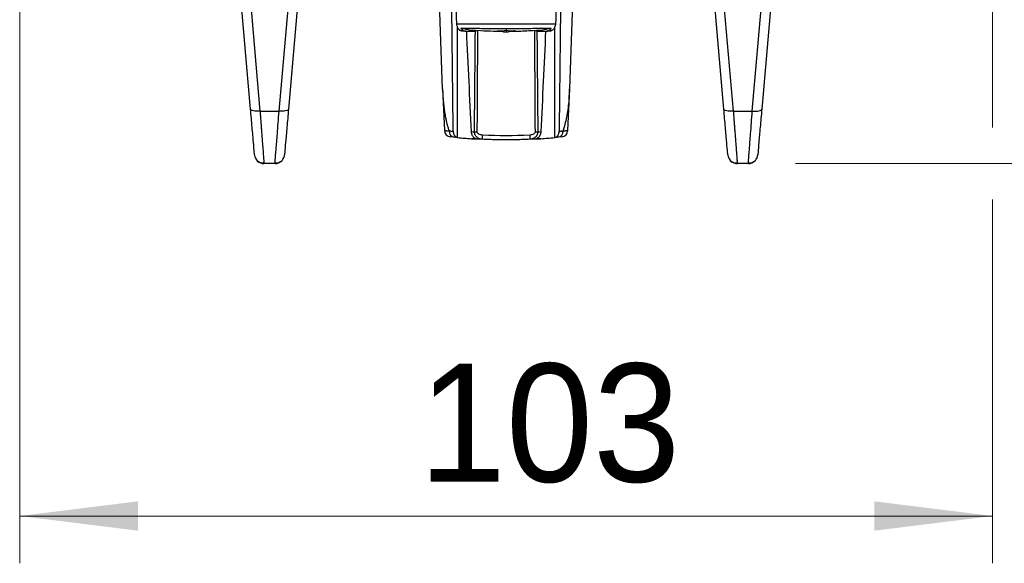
# Model space of a CAD drawing. Header units: millimetres. Extents: x 5 to 597, y 5 to 415.
# Tile 20 of 132: x 242 to 263, y 295 to 306. Entities that reach past the tile are written whole.
import ezdxf

# ---------------------------------------------------------------- set-up
doc = ezdxf.new("R2010")
doc.units = ezdxf.units.MM
doc.styles.add('SLDTEXTSTYLE0', font='ARIAL.TTF', dxfattribs={"width": 0.948})
doc.dimstyles.new('SLDDIMSTYLE1', dxfattribs={"dimtxt": 2.5, "dimasz": 2.5, "dimexe": 0, "dimexo": 0.0625, "dimtad": 1, "dimlfac": 5, "dimrnd": 1e-09, "dimzin": 12, "dimdsep": 46, "dimtxsty": 'SLDTEXTSTYLE0', "dimsah": 1, "dimcen": 0.09, "dimadec": 0, "dimazin": 3, "dimtfac": 1, "dimtofl": 0, "dimtmove": 0, "dimatfit": 3, "dimfxl": 0, "dimfrac": 2, "dimtolj": 1, "dimtzin": 12, "dimarcsym": 0})
doc.dimstyles.new('SLDDIMSTYLE4', dxfattribs={"dimtxt": 2.5, "dimasz": 2.5, "dimexe": 0, "dimexo": 0.0625, "dimtad": 1, "dimdec": 1, "dimlfac": 5, "dimrnd": 1e-09, "dimzin": 12, "dimdsep": 46, "dimtxsty": 'SLDTEXTSTYLE0', "dimsah": 1, "dimcen": 0.09, "dimadec": 0, "dimazin": 3, "dimtfac": 1, "dimtdec": 1, "dimtofl": 0, "dimtmove": 0, "dimatfit": 3, "dimfxl": 0, "dimfrac": 2, "dimtolj": 1, "dimtzin": 12, "dimarcsym": 0})
doc.dimstyles.new('SLDDIMSTYLE5', dxfattribs={"dimtxt": 2.5, "dimasz": 2.5, "dimexe": 0, "dimexo": 0.0625, "dimtad": 1, "dimdec": 0, "dimlfac": 5, "dimrnd": 1e-09, "dimzin": 12, "dimdsep": 46, "dimtxsty": 'SLDTEXTSTYLE0', "dimsah": 1, "dimcen": 0.09, "dimadec": 0, "dimazin": 3, "dimtfac": 1, "dimtdec": 0, "dimtofl": 0, "dimtmove": 0, "dimatfit": 3, "dimfxl": 0, "dimfrac": 2, "dimtolj": 1, "dimtzin": 12, "dimarcsym": 0})

# ---------------------------------------------------------------- blocks, each defined once
blk = doc.blocks.new('_D_5')
at = {"color": 7, "linetype": 'Continuous', "lineweight": 0}
for p, q in [((253.338, 340.062), (273.666, 340.062)), ((272.666, 340.062), (272.666, 303.169)), ((258.483, 303.169), (273.666, 303.169))]:
    blk.add_line(p, q, dxfattribs=at)
at = {"color": 7, "linetype": 'Continuous', "lineweight": 18}
for points in [[(272.666, 340.062), (272.356, 337.562), (272.976, 337.562)], [(272.666, 303.169), (272.976, 305.669), (272.356, 305.669)]]:
    blk.add_solid(points, dxfattribs=at)
at = {"color": 7, "linetype": 'Continuous', "lineweight": 18, "insert": (269.443, 317.291), "char_height": 2.5, "attachment_point": 1, "rotation": 90, "style": 'SLDTEXTSTYLE0'}
blk.add_mtext('184,5', dxfattribs=at)
blk = doc.blocks.new('_D_6')
at = {"color": 7, "linetype": 'Continuous', "lineweight": 0}
for p, q in [((242.088, 322.121), (242.088, 294.719)), ((262.645, 322.121), (262.645, 314.131)), ((262.645, 312.607), (262.645, 303.931)), ((262.645, 302.407), (262.645, 294.719)), ((262.645, 295.719), (242.088, 295.719))]:
    blk.add_line(p, q, dxfattribs=at)
at = {"color": 7, "linetype": 'Continuous', "lineweight": 18}
for points in [[(242.088, 295.719), (244.588, 295.409), (244.588, 296.029)], [(262.645, 295.719), (260.145, 296.029), (260.145, 295.409)]]:
    blk.add_solid(points, dxfattribs=at)
at = {"color": 7, "linetype": 'Continuous', "lineweight": 18, "insert": (250.521, 298.942), "char_height": 2.5, "attachment_point": 1, "style": 'SLDTEXTSTYLE0'}
blk.add_mtext('103', dxfattribs=at)
blk = doc.blocks.new('_D_7')
at = {"color": 7, "linetype": 'Continuous', "lineweight": 0}
for p, q in [((256.867, 313.369), (268.076, 313.369)), ((267.076, 303.169), (267.076, 313.369)), ((258.483, 303.169), (268.076, 303.169))]:
    blk.add_line(p, q, dxfattribs=at)
at = {"color": 7, "linetype": 'Continuous', "lineweight": 18}
for points in [[(267.076, 313.369), (266.766, 310.869), (267.386, 310.869)], [(267.076, 303.169), (267.386, 305.669), (266.766, 305.669)]]:
    blk.add_solid(points, dxfattribs=at)
at = {"color": 7, "linetype": 'Continuous', "lineweight": 18, "insert": (263.854, 306.546), "char_height": 2.5, "attachment_point": 1, "rotation": 90, "style": 'SLDTEXTSTYLE0'}
blk.add_mtext('51', dxfattribs=at)

msp = doc.modelspace()

# ---------------------------------------------------------------- linework, layer by layer
at = {"color": 7, "linetype": 'Continuous', "lineweight": 25}
for p, q in [((246.966, 304.319), (246.6148, 308.3331)), ((258.1184, 308.3331), (257.7672, 304.319)), ((246.814, 308.2887), (247.1652, 304.2746)), ((257.568, 304.2746), (257.9191, 308.2887)), ((247.568, 304.2746), (247.8092, 307.0324)), ((248.0085, 307.0768), (247.7672, 304.319)), ((256.966, 304.319), (256.7247, 307.0768)), ((256.9239, 307.0324), (257.1652, 304.2746)), ((251.0235, 304.7386), (250.9666, 306.3691)), ((253.7099, 304.7456), (253.7666, 306.3691)), ((251.3243, 306.1235), (253.4089, 306.1235)), ((251.34, 303.7194), (251.3381, 306.0585)), ((253.3932, 303.7194), (253.3951, 306.0585)), ((251.4235, 306.0235), (251.424, 306.0148)), ((251.505, 305.9691), (251.4433, 305.9691)), ((251.505, 305.9691), (251.6163, 305.9691)), ((251.6163, 305.984), (251.6163, 305.9691)), ((251.6163, 305.9691), (251.7162, 305.9691)), ((252.1867, 305.9895), (252.1884, 305.9695)), ((252.3138, 305.9489), (252.3131, 305.9677)), ((252.3666, 306.0066), (252.3666, 305.9863)), ((252.3666, 305.9863), (252.3666, 305.9487)), ((252.42, 305.9677), (252.4194, 305.9489)), ((252.5464, 305.9895), (252.5448, 305.9695)), ((253.017, 305.9691), (253.1168, 305.9691)), ((253.1168, 305.984), (253.1168, 305.9691)), ((253.1168, 305.9691), (253.2282, 305.9691)), ((253.2899, 305.9691), (253.2282, 305.9691)), ((253.3092, 306.0148), (253.3097, 306.0235)), ((251.0232, 304.747), (251.0637, 303.8656)), ((253.6695, 303.8659), (253.7099, 304.747)), ((253.7051, 304.7044), (253.7071, 304.7457)), ((247.1652, 304.2746), (247.568, 304.2746)), ((257.1652, 304.2746), (257.568, 304.2746)), ((251.0639, 303.8661), (251.0701, 303.866)), ((247.4833, 303.1691), (247.2498, 303.1691)), ((247.4833, 303.1691), (247.4862, 303.2068)), ((257.4833, 303.1691), (257.2498, 303.1691)), ((257.4833, 303.1691), (257.4862, 303.2068))]:
    msp.add_line(p, q, dxfattribs=at)
at = {"color": 8, "linetype": 'Continuous', "lineweight": 25}
msp.add_line((252.3666, 306.0144), (252.3666, 306.0066), dxfattribs=at)
at = {"color": 7, "linetype": 'Continuous', "lineweight": 25, "flags": 128}
for points in [[(251.3243, 306.1235), (251.3186, 306.261), (251.3142, 306.3691)], [(253.419, 306.3691), (253.4133, 306.2315), (253.4089, 306.1235)], [(247.1652, 304.2746), (247.127, 304.2728), (247.0902, 304.2732), (247.0562, 304.2761), (247.0262, 304.2811), (247.0014, 304.2883), (246.9827, 304.2972), (246.9707, 304.3076), (246.966, 304.319)], [(247.7672, 304.319), (247.7625, 304.3076), (247.7505, 304.2972), (247.7318, 304.2883), (247.707, 304.2811), (247.677, 304.2761), (247.643, 304.2732), (247.6062, 304.2728), (247.568, 304.2746)], [(257.1652, 304.2746), (257.127, 304.2728), (257.0902, 304.2732), (257.0562, 304.2761), (257.0262, 304.2811), (257.0014, 304.2883), (256.9827, 304.2972), (256.9707, 304.3076), (256.966, 304.319)], [(257.568, 304.2746), (257.6062, 304.2728), (257.643, 304.2732), (257.677, 304.2761), (257.707, 304.2811), (257.7318, 304.2883), (257.7505, 304.2972), (257.7625, 304.3076), (257.7672, 304.319)]]:
    msp.add_lwpolyline(points, dxfattribs=at)
at = {"color": 7, "linetype": 'Continuous', "lineweight": 25}
for centre, radius, start, end in [((252.3666, 314.1691), 8.2, 263.31481, 263.39586), ((252.3666, 314.1691), 8.2, 276.60414, 276.68519), ((251.2038, 303.8745), 0.1401, 183.46188, 205.2231), ((251.2924, 303.8576), 0.1329, 178.78571, 261.89609), ((251.7583, 305.8526), 2.0134, 268.29421, 269.74324), ((240.6079, 304.2926), 11.273, 356.89033, 357.37645), ((264.1253, 304.2926), 11.273, 182.62355, 183.10967), ((252.9748, 305.8526), 2.0134, 270.25676, 271.70579), ((253.4407, 303.8576), 0.1329, 278.10391, 1.21429), ((247.2498, 303.3691), 0.2, 185, 270), ((247.4833, 303.3691), 0.2, 333.12133, 355), ((257.2498, 303.3691), 0.2, 185, 270), ((257.4833, 303.3691), 0.2, 333.12133, 355), ((247.4833, 303.3691), 0.2, 270, 314.56855), ((257.4833, 303.3691), 0.2, 270, 314.56855)]:
    msp.add_arc(centre, radius, start, end, dxfattribs=at)
for points in [[(251.2478, 303.8525), (251.2379, 304.6913), (251.2287, 305.5302), (251.22, 306.3691)], [(253.5132, 306.3691), (253.5045, 305.5302), (253.4953, 304.6913), (253.4854, 303.8525)], [(251.412, 306.0248), (251.4158, 306.0213), (251.4198, 306.0179), (251.424, 306.0148)], [(251.6163, 305.984), (251.5519, 305.9964), (251.4876, 306.0096), (251.4235, 306.0235)], [(251.6333, 303.8435), (251.5993, 304.552), (251.5658, 305.2605), (251.5326, 305.9691)], [(251.725, 305.9814), (251.6879, 305.9823), (251.6516, 305.9831), (251.6163, 305.984)], [(251.6984, 303.8401), (251.7034, 304.5498), (251.7093, 305.2594), (251.7162, 305.9691)], [(251.725, 305.9814), (251.7371, 305.981), (251.7501, 305.9803), (251.7631, 305.9793)], [(251.7631, 305.9793), (251.7577, 305.2748), (251.7531, 304.5599), (251.7493, 303.8393)], [(252.1884, 305.9695), (252.2479, 305.9744), (252.3073, 305.9801), (252.3666, 305.9863)], [(252.3131, 305.9677), (252.2716, 305.968), (252.23, 305.9686), (252.1884, 305.9695)], [(252.3666, 305.9487), (252.349, 305.9487), (252.3314, 305.9487), (252.3138, 305.9489)], [(252.3666, 305.9863), (252.4259, 305.9801), (252.4853, 305.9744), (252.5448, 305.9695)], [(252.4194, 305.9489), (252.4018, 305.9487), (252.3842, 305.9487), (252.3666, 305.9487)], [(252.5448, 305.9695), (252.5032, 305.9686), (252.4616, 305.968), (252.42, 305.9677)], [(252.97, 305.9793), (252.9831, 305.9803), (252.9961, 305.981), (253.0082, 305.9814)], [(252.9839, 303.8393), (252.9801, 304.5599), (252.9755, 305.2748), (252.97, 305.9793)], [(253.1168, 305.984), (253.0815, 305.9831), (253.0453, 305.9823), (253.0082, 305.9814)], [(253.017, 305.9691), (253.0238, 305.2594), (253.0297, 304.5498), (253.0348, 303.8401)], [(253.2005, 305.9691), (253.1674, 305.2605), (253.1339, 304.552), (253.0998, 303.8435)], [(253.3097, 306.0235), (253.2455, 306.0096), (253.1813, 305.9964), (253.1168, 305.984)], [(253.3092, 306.0148), (253.3133, 306.0179), (253.3173, 306.0213), (253.3212, 306.0248)], [(251.6333, 303.8435), (251.6546, 303.8424), (251.6763, 303.8413), (251.6984, 303.8401)], [(251.8691, 303.7766), (252.2004, 303.7607), (252.5328, 303.7607), (252.864, 303.7766)], [(253.0348, 303.8401), (253.0568, 303.8413), (253.0785, 303.8424), (253.0998, 303.8435)], [(251.3437, 303.719), (251.3174, 303.7216), (251.294, 303.724), (251.2737, 303.7261)], [(251.34, 303.7194), (251.3412, 303.7192), (251.3424, 303.7191), (251.3437, 303.719)], [(251.3437, 303.719), (251.4399, 303.7096), (251.5362, 303.7015), (251.6326, 303.6947)], [(253.1006, 303.6947), (253.197, 303.7015), (253.2933, 303.7096), (253.3895, 303.719)], [(253.4595, 303.7261), (253.4391, 303.724), (253.4158, 303.7216), (253.3895, 303.719)], [(253.3895, 303.719), (253.3907, 303.7191), (253.3919, 303.7192), (253.3932, 303.7194)]]:
    msp.add_open_spline(points, degree=3, dxfattribs=at)
for points, knots in [([(251.4433, 305.9691), (251.4389, 305.9692), (251.4304, 305.9696), (251.4177, 305.9724), (251.4055, 305.9769), (251.3938, 305.9833), (251.3825, 305.9916), (251.3718, 306.0017), (251.3594, 306.0159), (251.3464, 306.0361), (251.3349, 306.063), (251.3267, 306.0925), (251.3251, 306.1131), (251.3243, 306.1235)], [0, 0, 0, 0, 0.0731528, 0.1443132, 0.2143179, 0.2840454, 0.3543845, 0.4262013, 0.5003101, 0.6215281, 0.7495029, 0.8740082, 1, 1, 1, 1]), ([(253.4089, 306.1235), (253.4086, 306.119), (253.4081, 306.1099), (253.4062, 306.0964), (253.4018, 306.0744), (253.3918, 306.0449), (253.3742, 306.0155), (253.3543, 305.9941), (253.3341, 305.9801), (253.3123, 305.9707), (253.2974, 305.9696), (253.2899, 305.9691)], [0, 0, 0, 0, 0.0549737, 0.1102851, 0.166341, 0.3311588, 0.4996895, 0.6208169, 0.7490804, 0.8736605, 1, 1, 1, 1]), ([(252.3666, 306.0144), (252.3515, 306.0144), (252.3213, 306.0145), (252.2763, 306.0146), (252.2314, 306.0148), (252.1867, 306.0151), (252.1422, 306.0155), (252.0684, 306.0162), (251.9666, 306.0176), (251.8404, 306.0197), (251.7203, 306.0219), (251.6199, 306.0236), (251.538, 306.0246), (251.4716, 306.0251), (251.4319, 306.0249), (251.412, 306.0248)], [0, 0, 0, 0, 0.0418847, 0.0836302, 0.1252872, 0.166907, 0.2085407, 0.2502395, 0.3754575, 0.499898, 0.6248418, 0.7489039, 0.833138, 0.9166669, 1, 1, 1, 1]), ([(251.424, 306.0148), (251.4267, 306.0113), (251.4321, 306.0043), (251.4412, 305.9953), (251.4509, 305.9874), (251.4645, 305.9786), (251.4825, 305.9707), (251.4975, 305.9696), (251.505, 305.9691)], [0, 0, 0, 0, 0.1241639, 0.2481428, 0.3731126, 0.5002222, 0.7491981, 1, 1, 1, 1]), ([(251.7162, 305.9691), (251.7186, 305.9691), (251.7204, 305.9717), (251.723, 305.9763), (251.7241, 305.9789), (251.725, 305.9814)], [0, 0, 0, 0, 0.5, 0.5, 1, 1, 1, 1]), ([(252.3135, 305.9581), (252.2184, 305.9591), (252.0348, 305.9612), (251.8515, 305.9734), (251.7631, 305.9793)], [0, 0, 0, 0, 0.5175673, 1, 1, 1, 1]), ([(253.3212, 306.0248), (253.3114, 306.0249), (253.2918, 306.025), (253.2608, 306.025), (253.2287, 306.0249), (253.1952, 306.0246), (253.1604, 306.0242), (253.1009, 306.0234), (253.0129, 306.0219), (252.8925, 306.0197), (252.7658, 306.0176), (252.6495, 306.016), (252.546, 306.0151), (252.4565, 306.0145), (252.3966, 306.0145), (252.3666, 306.0144)], [0, 0, 0, 0, 0.0415806, 0.0831484, 0.1247671, 0.1665002, 0.2084106, 0.2505608, 0.3751243, 0.5006135, 0.6252623, 0.7507272, 0.8337302, 0.9166862, 1, 1, 1, 1]), ([(252.97, 305.9793), (252.8575, 305.972), (252.6742, 305.9602), (252.4906, 305.9585), (252.4197, 305.9578)], [0, 0, 0, 0, 0.61399096, 1, 1, 1, 1]), ([(253.0082, 305.9814), (253.0091, 305.9789), (253.0102, 305.9763), (253.0128, 305.9717), (253.0146, 305.9691), (253.017, 305.9691)], [0, 0, 0, 0, 0.5, 0.5, 1, 1, 1, 1]), ([(253.2282, 305.9691), (253.2319, 305.9692), (253.2393, 305.9695), (253.2504, 305.9718), (253.2613, 305.9755), (253.2754, 305.9824), (253.2923, 305.9942), (253.3035, 306.0079), (253.3092, 306.0148)], [0, 0, 0, 0, 0.1242105, 0.2482109, 0.3731737, 0.5002443, 0.7492656, 1, 1, 1, 1]), ([(251.0235, 304.7386), (251.0248, 304.7074), (251.0272, 304.6456), (251.0328, 304.5548), (251.0398, 304.4668), (251.0485, 304.3814), (251.0588, 304.2988), (251.0708, 304.219), (251.0847, 304.1418), (251.1004, 304.0674), (251.118, 303.9958), (251.1374, 303.9268), (251.1522, 303.8824), (251.1596, 303.8604)], [0, 0, 0, 0, 0.1008876, 0.1996727, 0.2963862, 0.3910611, 0.4837327, 0.5744389, 0.6632199, 0.7501188, 0.8351818, 0.918458, 1, 1, 1, 1]), ([(247.0506, 303.3516), (247.0506, 303.3516), (247.0488, 303.3722), (247.041, 303.4613), (247.035, 303.5299), (247.0194, 303.7081), (247.0098, 303.8176), (246.9888, 304.058), (246.9774, 304.1886), (246.966, 304.319)], [0, 0, 0, 0, 0.25, 0.25, 0.5, 0.5, 0.75, 0.75, 1, 1, 1, 1]), ([(247.1652, 304.2746), (247.1665, 304.2577), (247.1691, 304.2243), (247.1728, 304.1753), (247.1765, 304.1278), (247.18, 304.0818), (247.1834, 304.0375), (247.1866, 303.9947), (247.1898, 303.9535), (247.1928, 303.9138), (247.1958, 303.8757), (247.2032, 303.7786), (247.2141, 303.6356), (247.2246, 303.4987), (247.2314, 303.4094), (247.2358, 303.3525), (247.2395, 303.3032), (247.2427, 303.2615), (247.2453, 303.2276), (247.2473, 303.2012), (247.2488, 303.1827), (247.2497, 303.1712), (247.2498, 303.1698), (247.2498, 303.1691)], [0, 0, 0, 0, 0.0266375, 0.0527789, 0.0784243, 0.1035736, 0.1282269, 0.1523841, 0.1760454, 0.1992108, 0.2218802, 0.2440537, 0.3756623, 0.50029, 0.5575341, 0.6143449, 0.6707236, 0.7266717, 0.7821904, 0.8372812, 0.8919454, 0.9461845, 1, 1, 1, 1]), ([(247.7672, 304.319), (247.7558, 304.1886), (247.7444, 304.058), (247.7233, 303.8176), (247.7137, 303.7081), (247.6982, 303.5299), (247.6921, 303.4613), (247.6844, 303.3722), (247.6826, 303.3516), (247.6826, 303.3516)], [0, 0, 0, 0, 0.25, 0.25, 0.5, 0.5, 0.75, 0.75, 1, 1, 1, 1]), ([(257.0506, 303.3516), (257.0506, 303.3516), (257.0488, 303.3722), (257.041, 303.4613), (257.035, 303.5299), (257.0194, 303.7081), (257.0098, 303.8176), (256.9888, 304.058), (256.9774, 304.1886), (256.966, 304.319)], [0, 0, 0, 0, 0.25, 0.25, 0.5, 0.5, 0.75, 0.75, 1, 1, 1, 1]), ([(257.1652, 304.2746), (257.1665, 304.2577), (257.1691, 304.2243), (257.1728, 304.1753), (257.1765, 304.1278), (257.18, 304.0818), (257.1834, 304.0375), (257.1866, 303.9947), (257.1898, 303.9535), (257.1928, 303.9138), (257.1958, 303.8757), (257.2032, 303.7786), (257.2141, 303.6356), (257.2246, 303.4987), (257.2314, 303.4094), (257.2358, 303.3525), (257.2395, 303.3032), (257.2427, 303.2615), (257.2453, 303.2276), (257.2473, 303.2012), (257.2488, 303.1827), (257.2497, 303.1712), (257.2498, 303.1698), (257.2498, 303.1691)], [0, 0, 0, 0, 0.0266375, 0.0527789, 0.0784243, 0.1035736, 0.1282269, 0.1523841, 0.1760454, 0.1992108, 0.2218802, 0.2440537, 0.3756623, 0.50029, 0.5575341, 0.6143449, 0.6707236, 0.7266717, 0.7821904, 0.8372812, 0.8919454, 0.9461845, 1, 1, 1, 1]), ([(257.7672, 304.319), (257.7558, 304.1886), (257.7444, 304.058), (257.7233, 303.8176), (257.7137, 303.7081), (257.6982, 303.5299), (257.6921, 303.4613), (257.6844, 303.3722), (257.6826, 303.3516), (257.6826, 303.3516)], [0, 0, 0, 0, 0.25, 0.25, 0.5, 0.5, 0.75, 0.75, 1, 1, 1, 1]), ([(251.0635, 303.8666), (251.0659, 303.8509), (251.0709, 303.8184), (251.0993, 303.7765), (251.1394, 303.7457), (251.1715, 303.7389), (251.187, 303.7355)], [0, 0, 0, 0, 0.2425176, 0.5003595, 0.7580119, 1, 1, 1, 1]), ([(251.1596, 303.8604), (251.1657, 303.8599), (251.1781, 303.8587), (251.1991, 303.8568), (251.2221, 303.8547), (251.2391, 303.8533), (251.2478, 303.8525)], [0, 0, 0, 0, 0.2368351, 0.4824475, 0.7368361, 1, 1, 1, 1]), ([(251.2478, 303.8525), (251.248, 303.8469), (251.2484, 303.8357), (251.2511, 303.8191), (251.2556, 303.8005), (251.2632, 303.7804), (251.2745, 303.7609), (251.2884, 303.7443), (251.3042, 303.7317), (251.3216, 303.7226), (251.3338, 303.7205), (251.34, 303.7194)], [0, 0, 0, 0, 0.0819462, 0.1650255, 0.2504903, 0.3726184, 0.4998719, 0.6210397, 0.7493025, 0.8734204, 1, 1, 1, 1]), ([(251.731, 303.6908), (251.7267, 303.6922), (251.7183, 303.6951), (251.706, 303.7018), (251.6923, 303.7114), (251.6777, 303.7253), (251.6634, 303.7443), (251.6513, 303.7662), (251.6421, 303.7905), (251.6356, 303.8165), (251.6341, 303.8346), (251.6333, 303.8435)], [0, 0, 0, 0, 0.083505, 0.1665612, 0.2501165, 0.3748091, 0.4996017, 0.6243704, 0.7498099, 0.8752938, 1, 1, 1, 1]), ([(251.8643, 303.6811), (251.8582, 303.6815), (251.8466, 303.6824), (251.8305, 303.6854), (251.8167, 303.689), (251.7983, 303.6952), (251.7762, 303.7057), (251.7505, 303.724), (251.7288, 303.7468), (251.7133, 303.7718), (251.7041, 303.7957), (251.6991, 303.8178), (251.6986, 303.8327), (251.6984, 303.8401)], [0, 0, 0, 0, 0.0759749, 0.1435158, 0.2018331, 0.2503132, 0.3810183, 0.4982499, 0.628146, 0.7487044, 0.8343342, 0.918163, 1, 1, 1, 1]), ([(251.7493, 303.8393), (251.7492, 303.8269), (251.7569, 303.8159), (251.7755, 303.8), (251.7867, 303.7943), (251.8207, 303.7814), (251.8448, 303.7778), (251.8691, 303.7766)], [0, 0, 0, 0, 0.25, 0.25, 0.5, 0.5, 1, 1, 1, 1]), ([(252.864, 303.7766), (252.8884, 303.7778), (252.9127, 303.7814), (252.9467, 303.7944), (252.9577, 303.8001), (252.9762, 303.8159), (252.9839, 303.8269), (252.9839, 303.8393)], [0, 0, 0, 0, 0.5, 0.5, 0.75, 0.75, 1, 1, 1, 1]), ([(253.0347, 303.8401), (253.0346, 303.835), (253.0345, 303.8247), (253.032, 303.8091), (253.0279, 303.7935), (253.022, 303.7781), (253.0144, 303.7632), (253.005, 303.7491), (252.994, 303.7359), (252.9778, 303.7203), (252.9522, 303.7028), (252.9144, 303.6863), (252.8848, 303.6829), (252.8688, 303.6811)], [0, 0, 0, 0, 0.0565031, 0.1148335, 0.1750302, 0.2370729, 0.3008904, 0.3663716, 0.4333778, 0.5017556, 0.6332154, 0.8015563, 1, 1, 1, 1]), ([(253.0998, 303.8435), (253.0994, 303.8376), (253.0985, 303.8256), (253.0954, 303.808), (253.0901, 303.788), (253.0819, 303.7663), (253.0699, 303.7444), (253.0556, 303.7254), (253.0392, 303.7099), (253.0213, 303.6977), (253.0086, 303.6931), (253.0022, 303.6908)], [0, 0, 0, 0, 0.0828217, 0.1658087, 0.250047, 0.3748922, 0.499946, 0.6240435, 0.7492022, 0.8743345, 1, 1, 1, 1]), ([(253.3932, 303.7194), (253.3972, 303.72), (253.4054, 303.7213), (253.4172, 303.7257), (253.4305, 303.7329), (253.4446, 303.7441), (253.4584, 303.7605), (253.4699, 303.7802), (253.4784, 303.8027), (253.4841, 303.827), (253.485, 303.844), (253.4854, 303.8525)], [0, 0, 0, 0, 0.083603, 0.1667281, 0.250527, 0.3754277, 0.4999724, 0.6243371, 0.7497483, 0.8751877, 1, 1, 1, 1]), ([(253.4854, 303.8525), (253.494, 303.8533), (253.5111, 303.8547), (253.5341, 303.8568), (253.555, 303.8587), (253.5675, 303.8599), (253.5736, 303.8604)], [0, 0, 0, 0, 0.26316385, 0.51755254, 0.76316489, 1, 1, 1, 1]), ([(253.5462, 303.7355), (253.5617, 303.7389), (253.5938, 303.7457), (253.6339, 303.7765), (253.6623, 303.8184), (253.6673, 303.8509), (253.6697, 303.8666)], [0, 0, 0, 0, 0.2419966, 0.4996535, 0.7574929, 1, 1, 1, 1]), ([(253.5736, 303.8604), (253.5796, 303.8609), (253.5916, 303.8618), (253.6073, 303.8629), (253.621, 303.8639), (253.6328, 303.8647), (253.6427, 303.8654), (253.6542, 303.8661), (253.6647, 303.8666), (253.6711, 303.8667), (253.6699, 303.8663), (253.6692, 303.8661)], [0, 0, 0, 0, 0.088913, 0.1759005, 0.260808, 0.343488, 0.4237999, 0.5016114, 0.6705592, 0.8368551, 1, 1, 1, 1]), ([(251.2737, 303.7261), (251.2458, 303.7291), (251.1968, 303.7344), (251.1935, 303.7348), (251.1921, 303.7349)], [0, 0, 0, 0, 0.5711139, 1, 1, 1, 1]), ([(251.6326, 303.6947), (251.6507, 303.6935), (251.6835, 303.6914), (251.7163, 303.6909), (251.731, 303.6908)], [0, 0, 0, 0, 0.5515541, 1, 1, 1, 1]), ([(251.8643, 303.6811), (251.8506, 303.6817), (251.8232, 303.6831), (251.7832, 303.6853), (251.744, 303.6875), (251.7059, 303.6898), (251.6686, 303.6923), (251.6446, 303.6939), (251.6326, 303.6947)], [0, 0, 0, 0, 0.1672967, 0.3340096, 0.5003868, 0.6666778, 0.8331325, 1, 1, 1, 1]), ([(252.8688, 303.6811), (252.821, 303.679), (252.7254, 303.6748), (252.5819, 303.671), (252.4384, 303.669), (252.2948, 303.669), (252.1513, 303.671), (252.0078, 303.6748), (251.9122, 303.679), (251.8643, 303.6811)], [0, 0, 0, 0, 0.1428573, 0.2857144, 0.4285715, 0.5714285, 0.7142856, 0.8571427, 1, 1, 1, 1]), ([(253.1006, 303.6947), (253.0886, 303.6939), (253.0646, 303.6923), (253.0273, 303.6898), (252.9891, 303.6875), (252.95, 303.6853), (252.9099, 303.6831), (252.8825, 303.6817), (252.8688, 303.6811)], [0, 0, 0, 0, 0.1668675, 0.3333222, 0.4996132, 0.6659904, 0.8327033, 1, 1, 1, 1]), ([(253.0022, 303.6908), (253.0116, 303.6908), (253.032, 303.691), (253.0648, 303.6924), (253.0881, 303.6939), (253.1006, 303.6947)], [0, 0, 0, 0, 0.2875263, 0.6208289, 1, 1, 1, 1]), ([(253.5411, 303.735), (253.5397, 303.7348), (253.5365, 303.7344), (253.4876, 303.7291), (253.4595, 303.7261)], [0, 0, 0, 0, 0.4254889, 1, 1, 1, 1]), ([(247.0693, 303.283), (247.079, 303.2666), (247.0986, 303.2335), (247.1442, 303.2005), (247.1961, 303.1833), (247.2311, 303.187), (247.2483, 303.1888)], [0, 0, 0, 0, 0.2472359, 0.5000759, 0.752702, 1, 1, 1, 1]), ([(247.4848, 303.1888), (247.5021, 303.187), (247.537, 303.1833), (247.589, 303.2005), (247.6346, 303.2335), (247.6542, 303.2666), (247.6638, 303.283)], [0, 0, 0, 0, 0.24729802, 0.4999241, 0.75276406, 1, 1, 1, 1]), ([(257.0693, 303.283), (257.079, 303.2666), (257.0986, 303.2335), (257.1442, 303.2005), (257.1961, 303.1833), (257.2311, 303.187), (257.2483, 303.1888)], [0, 0, 0, 0, 0.2472359, 0.5000759, 0.752702, 1, 1, 1, 1]), ([(257.4848, 303.1888), (257.5021, 303.187), (257.537, 303.1833), (257.589, 303.2005), (257.6346, 303.2335), (257.6542, 303.2666), (257.6638, 303.283)], [0, 0, 0, 0, 0.247298, 0.4999241, 0.7527641, 1, 1, 1, 1])]:
    msp.add_open_spline(points, degree=3, knots=knots, dxfattribs=at)
at = {"color": 8, "linetype": 'Continuous', "lineweight": 25}
for points, knots in [([(253.5736, 303.8604), (253.6012, 303.9555), (253.659, 304.1543), (253.6955, 304.4397), (253.7024, 304.6305), (253.7051, 304.7044)], [0, 0, 0, 0, 0.359358, 0.7521637, 1, 1, 1, 1]), ([(247.4862, 303.2068), (247.4869, 303.2159), (247.4891, 303.2437), (247.5048, 303.4511), (247.5318, 303.7991), (247.5553, 304.1087), (247.568, 304.2746)], [0, 0, 0, 0, 0.14031986, 0.42987048, 0.69430292, 1, 1, 1, 1]), ([(257.4862, 303.2068), (257.4869, 303.2159), (257.4891, 303.2437), (257.5048, 303.4511), (257.5318, 303.7991), (257.5553, 304.1087), (257.568, 304.2746)], [0, 0, 0, 0, 0.1403199, 0.4298705, 0.6943029, 1, 1, 1, 1]), ([(251.0701, 303.866), (251.0717, 303.8662), (251.0755, 303.8666), (251.1282, 303.8628), (251.1596, 303.8604)], [0, 0, 0, 0, 0.4030244, 1, 1, 1, 1])]:
    msp.add_open_spline(points, degree=3, knots=knots, dxfattribs=at)

# ---------------------------------------------------------------- dimensions: what is measured, and where the dimension line sits
at = {"color": 7, "linetype": 'Continuous', "lineweight": 18}
for base, p1, p2, dimstyle, picture, middle in [((272.6657, 303.1691), (252.3382, 340.0624), (257.4833, 303.1691), 'SLDDIMSTYLE4', '_D_5', (272.6657, 321.5874)), ((267.0762, 313.3691), (257.4833, 303.1691), (255.8666, 313.3691), 'SLDDIMSTYLE1', '_D_7', (267.0762, 308.4554))]:
    dim = msp.add_linear_dim(base=base, p1=p1, p2=p2, angle=90, dimstyle=dimstyle, dxfattribs=at)
    dim.commit()
    dim.dimension.update_dxf_attribs({"geometry": picture, "text_midpoint": middle, "dimtype": 160})
dim = msp.add_linear_dim(base=(242.0878, 295.7191), p1=(262.6454, 323.1208), p2=(242.0878, 323.1208), dimstyle='SLDDIMSTYLE5', dxfattribs=at)
dim.commit()
dim.dimension.update_dxf_attribs({"geometry": '_D_6', "text_midpoint": (253.3857, 295.7191), "dimtype": 160})

doc.saveas('drawing.dxf')
